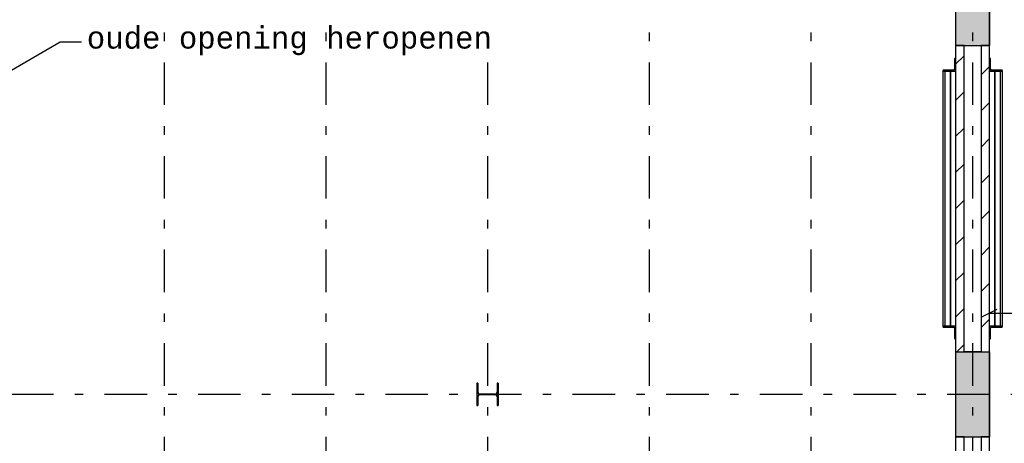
# Model space of a CAD drawing. Extents: x 2 to 87, y -108 to 11.
# Tile 248 of 256: x 22 to 34, y -25 to -20. Entities that reach past the tile are written whole.
import ezdxf

# ---------------------------------------------------------------- set-up
doc = ezdxf.new("R2010")
doc.units = 0
doc.header["$MEASUREMENT"] = 0
doc.linetypes.add('DASHDOT', pattern=[1, 0.5, -0.25, 0, -0.25])
for name, color, linetype in [('10', 7, 'CONTINUOUS'), ('2', 7, 'CONTINUOUS'), ('25', 7, 'CONTINUOUS'), ('4', 7, 'CONTINUOUS'), ('5', 7, 'CONTINUOUS'), ('6', 7, 'CONTINUOUS'), ('7', 7, 'CONTINUOUS'), ('8', 7, 'CONTINUOUS')]:
    doc.layers.add(name, color=color, linetype=linetype)
doc.styles.add('MONOTXT', font='MONOTXT', dxfattribs={"height": 0.2})

# ---------------------------------------------------------------- blocks, each defined once
blk = doc.blocks.new('*N6')
at = {"layer": '7', "color": 62, "linetype": 'Continuous'}
for p, q in [((-0.1125, 0.13), (-0.125, 0.13)), ((-0.125, 0.13), (-0.125, -0.13)), ((-0.1125, 0.13), (-0.1125, 0.0277)), ((0.125, 0.13), (0.1125, 0.13)), ((0.1125, 0.13), (0.1125, 0.0277)), ((0.125, 0.13), (0.125, -0.13)), ((-0.1093, 0.0157), (-0.1125, 0.0277)), ((-0.1005, 0.007), (-0.1093, 0.0157)), ((-0.0885, 0.0037), (-0.1005, 0.007)), ((0.0885, 0.0037), (-0.0885, 0.0037)), ((0.1005, 0.007), (0.0885, 0.0037)), ((0.1093, 0.0157), (0.1005, 0.007)), ((0.1125, 0.0277), (0.1093, 0.0157)), ((-0.1093, -0.0158), (-0.1125, -0.0278)), ((-0.1125, -0.0278), (-0.1125, -0.13)), ((-0.1005, -0.007), (-0.1093, -0.0158)), ((-0.0885, -0.0038), (-0.1005, -0.007)), ((0.0885, -0.0038), (-0.0885, -0.0038)), ((0.1005, -0.007), (0.0885, -0.0038)), ((0.1093, -0.0158), (0.1005, -0.007)), ((0.1125, -0.0278), (0.1093, -0.0158)), ((0.1125, -0.0278), (0.1125, -0.13)), ((-0.1125, -0.13), (-0.125, -0.13)), ((0.125, -0.13), (0.1125, -0.13))]:
    blk.add_line(p, q, dxfattribs=at)
for points in [[(-0.1125, 0.13), (-0.125, 0.13), (-0.125, -0.13)], [(-0.1125, 0.13), (-0.1125, -0.13), (-0.125, -0.13)], [(-0.125, 0.13), (-0.125, 0.13), (-0.125, -0.13)], [(-0.1125, 0.13), (-0.1125, 0.13), (-0.1125, 0.0277)], [(0.125, 0.13), (0.1125, 0.13), (0.1125, -0.13)], [(0.125, 0.13), (0.125, -0.13), (0.1125, -0.13)], [(0.1125, 0.13), (0.1125, 0.13), (0.1125, 0.0277)], [(0.125, 0.13), (0.125, 0.13), (0.125, -0.13)], [(-0.1093, 0.0157), (-0.1125, 0.0277), (-0.1125, -0.0278)], [(-0.1093, 0.0157), (-0.1093, -0.0158), (-0.1125, -0.0278)], [(-0.1005, 0.007), (-0.1093, 0.0157), (-0.1093, -0.0158)], [(-0.1005, 0.007), (-0.1005, -0.007), (-0.1093, -0.0158)], [(-0.0885, 0.0037), (-0.1005, 0.007), (-0.1005, -0.007)], [(-0.0885, 0.0037), (-0.0885, -0.0038), (-0.1005, -0.007)], [(0.0885, 0.0037), (-0.0885, 0.0037), (-0.0885, -0.0038)], [(0.0885, 0.0037), (0.0885, -0.0038), (-0.0885, -0.0038)], [(0.1005, 0.007), (0.0885, 0.0037), (0.0885, -0.0038)], [(0.1005, 0.007), (0.1005, -0.007), (0.0885, -0.0038)], [(0.1093, 0.0157), (0.1005, 0.007), (0.1005, -0.007)], [(0.1093, 0.0157), (0.1093, -0.0158), (0.1005, -0.007)], [(0.1125, 0.0277), (0.1093, 0.0157), (0.1093, -0.0158)], [(0.1125, 0.0277), (0.1125, -0.0278), (0.1093, -0.0158)], [(-0.1125, -0.0278), (-0.1125, -0.0278), (-0.1125, -0.13)], [(0.1125, -0.0278), (0.1125, -0.0278), (0.1125, -0.13)]]:
    blk.add_solid(points, dxfattribs=at)
blk = doc.blocks.new('*N707')
at = {"layer": '25', "color": 62, "linetype": 'Continuous'}
for p, q in [((32.8661, -20.6087), (32.8681, -20.6087)), ((32.8661, -20.6087), (32.8661, -23.6087)), ((32.8681, -20.6087), (32.8681, -23.6087)), ((32.8661, -23.6087), (32.8681, -23.6087))]:
    blk.add_line(p, q, dxfattribs=at)
for points in [[(32.8661, -20.6087), (32.8661, -20.6087), (32.8681, -20.6087)], [(32.8661, -20.6087), (32.8661, -23.6087), (32.8681, -23.6087)], [(32.8661, -20.6087), (32.8681, -20.6087), (32.8681, -23.6087)], [(32.8661, -23.6087), (32.8661, -23.6087), (32.8681, -23.6087)]]:
    blk.add_solid(points, dxfattribs=at)
blk = doc.blocks.new('*N729')
at = {"layer": '25', "color": 62, "linetype": 'Continuous'}
for p, q in [((-32.8681, 21.9749), (-32.8681, 23.6087)), ((-32.8661, 23.6087), (-32.8681, 23.6087)), ((-32.8661, 21.9749), (-32.8661, 23.6087)), ((-32.8681, 20.6087), (-32.8681, 21.9749)), ((-32.8661, 20.6087), (-32.8661, 21.9749)), ((-32.8661, 20.6087), (-32.8681, 20.6087))]:
    blk.add_line(p, q, dxfattribs=at)
for points in [[(-32.8661, 21.9749), (-32.8661, 23.6087), (-32.8681, 23.6087)], [(-32.8661, 21.9749), (-32.8681, 21.9749), (-32.8681, 23.6087)], [(-32.8661, 23.6087), (-32.8661, 23.6087), (-32.8681, 23.6087)], [(-32.8661, 20.6087), (-32.8661, 21.9749), (-32.8681, 21.9749)], [(-32.8661, 20.6087), (-32.8681, 20.6087), (-32.8681, 21.9749)], [(-32.8661, 20.6087), (-32.8661, 20.6087), (-32.8681, 20.6087)]]:
    blk.add_solid(points, dxfattribs=at)

msp = doc.modelspace()

# ---------------------------------------------------------------- linework, layer by layer
at = {"layer": '10', "color": 7, "linetype": 'Continuous'}
for p, q in [((22.4075, -20.2694), (21.834, -20.6026)), ((22.6575, -20.2694), (22.4075, -20.2694))]:
    msp.add_line(p, q, dxfattribs=at)
at = {"layer": '2', "color": 62, "linetype": 'Continuous'}
for p, q in [((32.9276, -19.3075), (32.9276, -20.3075)), ((33.3276, -20.3075), (33.3276, -19.3075)), ((33.0276, -20.3075), (33.2276, -20.3075)), ((32.8046, -23.6075), (32.8046, -20.6087)), ((32.8681, -20.6087), (32.8661, -20.6087)), ((32.8661, -20.6087), (32.8661, -23.6087)), ((32.8681, -23.6087), (32.8681, -20.6087)), ((33.389, -20.6075), (33.387, -20.6075)), ((33.387, -20.6075), (33.387, -23.6075)), ((33.389, -23.6075), (33.389, -20.6075)), ((33.4505, -20.6087), (33.4505, -23.6075)), ((32.8661, -23.6087), (32.8681, -23.6087)), ((33.387, -23.6075), (33.389, -23.6075)), ((32.9276, -23.9075), (32.9276, -24.9075)), ((33.2276, -23.9075), (33.0276, -23.9075)), ((33.3276, -24.9075), (33.3276, -23.9075)), ((33.0276, -24.9075), (33.2276, -24.9075))]:
    msp.add_line(p, q, dxfattribs=at)
at = {"layer": '25', "color": 62, "linetype": 'Continuous'}
for p, q in [((32.9276, -19.3075), (32.9276, -20.1977)), ((33.3276, -19.3075), (33.3276, -20.1977)), ((32.9276, -20.1977), (32.9276, -20.3075)), ((33.3276, -20.1977), (33.3276, -20.3075)), ((32.9276, -20.3075), (33.3276, -20.3075)), ((32.9276, -20.5297), (33.0276, -20.4297)), ((33.2276, -20.654), (33.3276, -20.554)), ((32.9276, -20.954), (33.0276, -20.854)), ((33.2276, -21.0782), (33.3276, -20.9782)), ((32.9276, -21.3782), (33.0276, -21.2782)), ((33.2276, -21.5025), (33.3276, -21.4025)), ((32.9276, -21.8025), (33.0276, -21.7025)), ((33.2276, -21.9268), (33.3276, -21.8268)), ((32.9276, -22.2268), (33.0276, -22.1268)), ((33.2276, -22.351), (33.3276, -22.251)), ((32.9276, -22.651), (33.0276, -22.551)), ((33.2276, -22.7753), (33.3276, -22.6753)), ((32.9276, -23.0753), (33.0276, -22.9753)), ((33.2276, -23.1996), (33.3276, -23.0996)), ((32.9276, -23.4996), (33.0276, -23.3996)), ((33.2276, -23.6238), (33.3276, -23.5238)), ((32.9439, -23.9075), (33.0276, -23.8238)), ((32.9276, -23.9075), (33.3276, -23.9075)), ((32.9276, -23.9075), (32.9276, -24.9075)), ((33.3276, -23.9075), (33.3276, -24.9075)), ((32.9276, -24.9075), (32.9684, -24.9075)), ((32.9684, -24.9075), (33.2906, -24.9075)), ((33.2906, -24.9075), (33.3276, -24.9075))]:
    msp.add_line(p, q, dxfattribs=at)
for points in [[(32.9276, -19.3075), (32.9276, -20.1977), (33.3276, -20.1977)], [(32.9276, -19.3075), (33.3276, -19.3075), (33.3276, -20.1977)], [(32.9276, -20.1977), (32.9276, -20.3075), (33.3276, -20.3075)], [(32.9276, -20.1977), (33.3276, -20.1977), (33.3276, -20.3075)], [(32.9276, -20.3075), (32.9276, -20.3075), (33.3276, -20.3075)], [(32.9276, -23.9075), (32.9276, -23.9075), (33.3276, -23.9075)], [(32.9276, -23.9075), (32.9276, -24.9075), (33.3276, -24.9075)], [(32.9276, -23.9075), (33.3276, -23.9075), (33.3276, -24.9075)], [(32.9276, -24.9075), (32.9276, -24.9075), (32.9684, -24.9075)], [(32.9684, -24.9075), (32.9684, -24.9075), (33.2906, -24.9075)], [(33.2906, -24.9075), (33.2906, -24.9075), (33.3276, -24.9075)]]:
    msp.add_solid(points, dxfattribs=at)
at = {"layer": '4', "color": 62, "linetype": 'Continuous'}
for p, q in [((32.9156, -20.4707), (32.9156, -20.5847)), ((32.9276, -20.6087), (32.9276, -20.4587)), ((33.3276, -20.4587), (33.3276, -20.6087)), ((33.3396, -20.5847), (33.3396, -20.4707)), ((32.7776, -20.6087), (32.7776, -23.6075)), ((32.7776, -20.6087), (32.9276, -20.6087)), ((32.9036, -20.5967), (32.7896, -20.5967)), ((33.3276, -20.6087), (33.4776, -20.6087)), ((33.4656, -20.5967), (33.3516, -20.5967)), ((33.4776, -23.6075), (33.4776, -20.6087)), ((32.9276, -23.6075), (32.7776, -23.6075)), ((32.7896, -23.6195), (32.9036, -23.6195)), ((32.9156, -23.6315), (32.9156, -23.7455)), ((32.9276, -23.7575), (32.9276, -23.6075)), ((33.3276, -23.6075), (33.3276, -23.7575)), ((33.4776, -23.6075), (33.3276, -23.6075)), ((33.3396, -23.7455), (33.3396, -23.6315)), ((33.3516, -23.6195), (33.4656, -23.6195))]:
    msp.add_line(p, q, dxfattribs=at)
for points in [[(32.9182, -20.4632), (32.9167, -20.4655), (32.9159, -20.468), (32.9156, -20.4707)], [(32.9276, -20.4587), (32.9249, -20.459), (32.9223, -20.4599), (32.9201, -20.4613)], [(33.335, -20.4613), (33.3328, -20.4599), (33.3302, -20.459), (33.3276, -20.4587)], [(33.3396, -20.4707), (33.3393, -20.468), (33.3384, -20.4655), (33.3369, -20.4632)], [(32.7802, -20.6012), (32.7787, -20.6035), (32.7779, -20.606), (32.7776, -20.6087)], [(32.7896, -20.5967), (32.7869, -20.597), (32.7843, -20.5979), (32.7821, -20.5993)], [(33.473, -20.5993), (33.4708, -20.5979), (33.4682, -20.597), (33.4656, -20.5967)], [(33.4776, -20.6087), (33.4773, -20.606), (33.4764, -20.6035), (33.4749, -20.6012)], [(32.7776, -23.6075), (32.7779, -23.6101), (32.7787, -23.6127), (32.7802, -23.615)], [(32.7821, -23.6169), (32.7843, -23.6183), (32.7869, -23.6192), (32.7896, -23.6195)], [(33.4656, -23.6195), (33.4682, -23.6192), (33.4708, -23.6183), (33.473, -23.6169)], [(33.4749, -23.615), (33.4764, -23.6127), (33.4773, -23.6101), (33.4776, -23.6075)], [(32.9156, -23.7455), (32.9159, -23.7481), (32.9167, -23.7507), (32.9182, -23.753)], [(32.9201, -23.7549), (32.9223, -23.7563), (32.9249, -23.7572), (32.9276, -23.7575)], [(33.3276, -23.7575), (33.3302, -23.7572), (33.3328, -23.7563), (33.335, -23.7549)], [(33.3369, -23.753), (33.3384, -23.7507), (33.3393, -23.7481), (33.3396, -23.7455)]]:
    msp.add_lwpolyline(points, dxfattribs=at)
for centre, start, end in [((32.9276, -20.4707), 90, 180), ((33.3276, -20.4707), 0, 90), ((32.9036, -20.5847), 270, 360), ((33.3516, -20.5847), 180, 270), ((32.7896, -20.6087), 90, 180), ((33.4656, -20.6087), 0, 90), ((32.7896, -23.6075), 180, 270), ((32.9036, -23.6315), 0, 90), ((33.3516, -23.6315), 90, 180), ((33.4656, -23.6075), 270, 360), ((32.9276, -23.7455), 180, 270), ((33.3276, -23.7455), 270, 360)]:
    msp.add_arc(centre, 0.012, start, end, dxfattribs=at)
at = {"layer": '5', "color": 7, "linetype": 'DASHDOT'}
for p, q in [((23.6276, -7.3075), (23.6276, -96.5075)), ((25.5276, -7.3075), (25.5276, -96.5075)), ((27.4276, -7.3075), (27.4276, -96.5075)), ((29.3276, -7.3075), (29.3276, -96.5075)), ((31.2276, -7.3075), (31.2276, -96.5075)), ((33.1276, -7.3075), (33.1276, -96.5075)), ((7.5276, -24.4075), (52.6276, -24.4075))]:
    msp.add_line(p, q, dxfattribs=at)
at = {"layer": '6', "color": 62, "linetype": 'Continuous'}
for p, q in [((32.9276, -20.3075), (32.9276, -23.9075)), ((33.0276, -20.3075), (32.9276, -20.3075)), ((33.0276, -23.9075), (33.0276, -20.3075)), ((33.2276, -20.3075), (33.2276, -23.9075)), ((33.3276, -20.3075), (33.2276, -20.3075)), ((33.3276, -23.9075), (33.3276, -20.3075)), ((32.9276, -23.9075), (33.0276, -23.9075)), ((33.2276, -23.9075), (33.3276, -23.9075)), ((32.9276, -24.9075), (32.9276, -28.5075)), ((33.0276, -24.9075), (32.9276, -24.9075)), ((33.0276, -28.5075), (33.0276, -24.9075)), ((33.2276, -24.9075), (33.2276, -28.5075)), ((33.3276, -24.9075), (33.2276, -24.9075)), ((33.3276, -28.5075), (33.3276, -24.9075))]:
    msp.add_line(p, q, dxfattribs=at)
at = {"layer": '7', "color": 62, "linetype": 'Continuous'}
for p, q in [((27.3151, -24.2775), (27.3026, -24.2775)), ((27.3026, -24.2775), (27.3026, -24.5375)), ((27.3151, -24.3798), (27.3151, -24.2775)), ((27.5526, -24.2775), (27.5401, -24.2775)), ((27.5401, -24.2775), (27.5401, -24.3798)), ((27.5526, -24.5375), (27.5526, -24.2775)), ((27.5161, -24.4038), (27.3391, -24.4038)), ((27.3151, -24.5375), (27.3151, -24.4353)), ((27.3391, -24.4113), (27.5161, -24.4113)), ((27.5401, -24.4353), (27.5401, -24.5375)), ((27.3026, -24.5375), (27.3151, -24.5375)), ((27.5401, -24.5375), (27.5526, -24.5375))]:
    msp.add_line(p, q, dxfattribs=at)
for centre, start, end in [((27.3391, -24.3798), 180, 270), ((27.5161, -24.3798), 270, 360), ((27.3391, -24.4353), 90, 180), ((27.5161, -24.4353), 360, 90)]:
    msp.add_arc(centre, 0.024, start, end, dxfattribs=at)
at = {"layer": '8', "color": 7, "linetype": 'Continuous'}
for p, q in [((33.3276, -24.2648), (33.3276, -23.3624)), ((33.2376, -23.4974), (33.4176, -23.4074)), ((33.3276, -23.4524), (33.9816, -23.4524))]:
    msp.add_line(p, q, dxfattribs=at)

# ---------------------------------------------------------------- block references
at = {"layer": '25', "color": 62, "linetype": 'Continuous'}
for name, p in [('*N707', (0, 0)), ('*N729', (66.2551, -44.2162))]:
    msp.add_blockref(name, p, dxfattribs=at)
at = {"layer": '7', "color": 62, "linetype": 'Continuous'}
msp.add_blockref('*N6', (27.4276, -24.4075), dxfattribs=at)

# ---------------------------------------------------------------- texts
at = {"layer": '8', "color": 7, "linetype": 'Continuous', "style": 'MONOTXT'}
msp.add_text('oude opening heropenen', height=0.25, dxfattribs=at).set_placement((22.7196, -20.3446))

doc.saveas('drawing.dxf')
